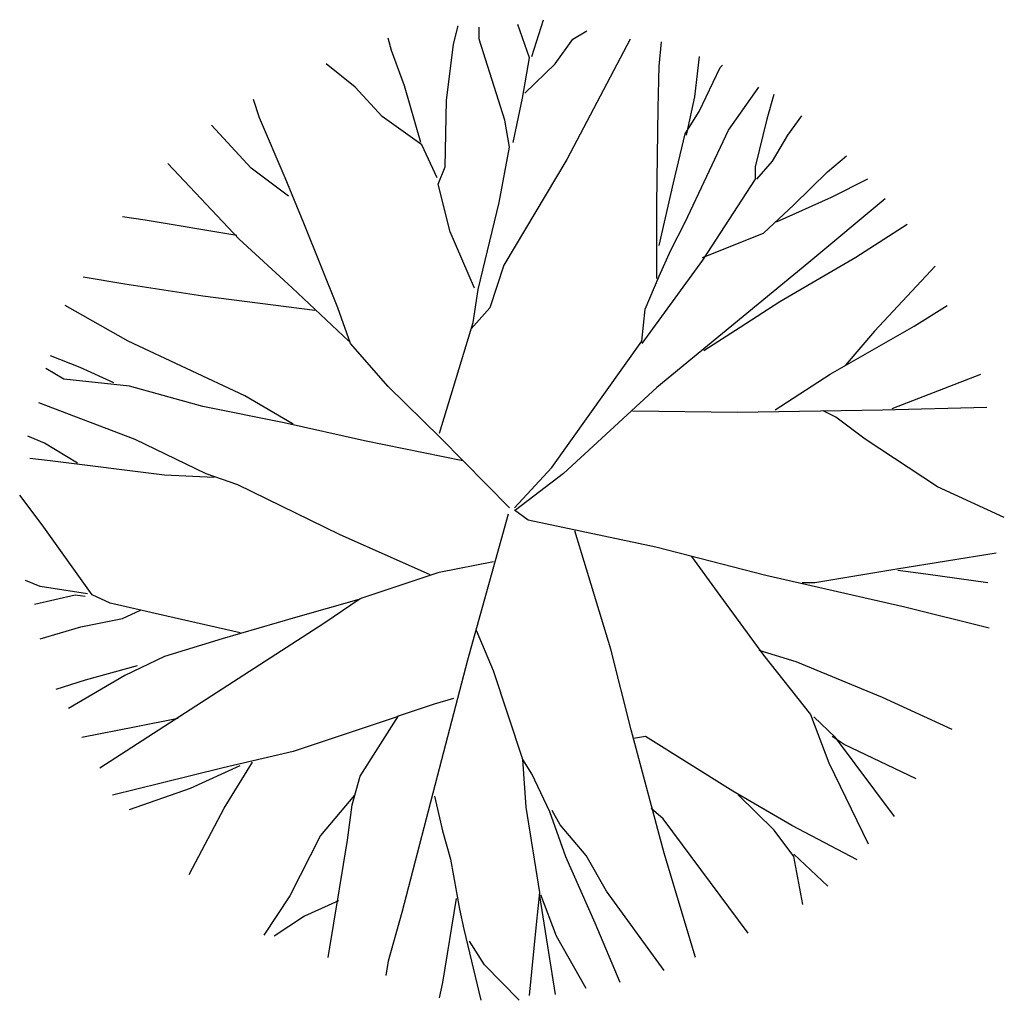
# Model space of a CAD drawing. Extents: x -0.58 to 0.77, y -0.41 to 0.94.
import ezdxf

# ---------------------------------------------------------------- set-up
doc = ezdxf.new("R2010")
doc.units = 0
doc.header["$MEASUREMENT"] = 0
doc.layers.add('JARDIN', color=76, linetype='CONTINUOUS')

msp = doc.modelspace()

# ---------------------------------------------------------------- linework, layer by layer
at = {"layer": 'JARDIN'}
for p, q in [((0.1203, 0.8895), (0.1042, 0.9352)), ((0.1236, 0.8913), (0.1397, 0.9419)), ((0.0157, 0.9081), (0.0222, 0.9335)), ((0.0511, 0.9149), (0.0511, 0.9317)), ((0.1799, 0.9149), (0.1991, 0.9267)), ((-0.0696, 0.8997), (-0.0744, 0.9166)), ((0.006, 0.8305), (0.0157, 0.9081)), ((0.0865, 0.8035), (0.0511, 0.9149)), ((0.1558, 0.8811), (0.1799, 0.9149)), ((0.2587, 0.9149), (0.1718, 0.7495)), ((0.2989, 0.8778), (0.3022, 0.9115)), ((-0.0519, 0.8508), (-0.0696, 0.8997)), ((-0.1195, 0.849), (-0.1597, 0.8811)), ((0.1107, 0.8338), (0.1203, 0.8895)), ((0.1138, 0.8406), (0.1558, 0.8811)), ((0.3537, 0.8913), (0.3473, 0.8355)), ((0.2974, 0.8203), (0.2989, 0.8778)), ((0.3537, 0.8154), (0.3827, 0.876)), ((0.3827, 0.876), (0.386, 0.8795)), ((-0.0825, 0.8086), (-0.1195, 0.849)), ((-0.0293, 0.7731), (-0.0519, 0.8508)), ((0.394, 0.79), (0.4358, 0.849)), ((-0.2515, 0.8068), (-0.2595, 0.8322)), ((0.0044, 0.7394), (0.006, 0.8305)), ((0.0977, 0.7731), (0.1107, 0.8338)), ((0.3473, 0.8355), (0.336, 0.7832)), ((0.4568, 0.8389), (0.4471, 0.8052)), ((0.2958, 0.6887), (0.2974, 0.8203)), ((0.3344, 0.7849), (0.3537, 0.8154)), ((-0.216, 0.7241), (-0.2515, 0.8068)), ((-0.0278, 0.7697), (-0.0825, 0.8086)), ((0.093, 0.7663), (0.0865, 0.8035)), ((0.4471, 0.8052), (0.431, 0.7394)), ((0.4757, 0.7829), (0.495, 0.8094)), ((-0.2627, 0.7376), (-0.3174, 0.7968)), ((0.3344, 0.6634), (0.394, 0.79)), ((0.3183, 0.7174), (0.3344, 0.7849)), ((0.4548, 0.7474), (0.4757, 0.7829)), ((-0.0068, 0.7241), (-0.0278, 0.7697)), ((0.0785, 0.6904), (0.093, 0.7663)), ((0.1718, 0.7495), (0.085, 0.6043)), ((0.4333, 0.7224), (0.4548, 0.7474)), ((0.5307, 0.7326), (0.5566, 0.7546)), ((-0.2795, 0.6398), (-0.3774, 0.7442)), ((-0.2113, 0.6989), (-0.2627, 0.7376)), ((-0.0052, 0.7157), (0.0044, 0.7394)), ((0.431, 0.7394), (0.431, 0.7225)), ((0.4841, 0.687), (0.5307, 0.7326)), ((-0.1903, 0.6617), (-0.216, 0.7241)), ((0.431, 0.7225), (0.3585, 0.6111)), ((0.5856, 0.7225), (0.5356, 0.6972)), ((0.0109, 0.6499), (-0.0052, 0.7157)), ((0.2989, 0.6313), (0.3183, 0.7174)), ((0.5356, 0.6972), (0.4599, 0.6634)), ((0.6097, 0.6954), (0.505, 0.6077)), ((0.0495, 0.5705), (0.0785, 0.6904)), ((0.2958, 0.5857), (0.2958, 0.6887)), ((0.4423, 0.6482), (0.4841, 0.687)), ((-0.4085, 0.6659), (-0.4398, 0.6708)), ((-0.2826, 0.6447), (-0.4085, 0.6659)), ((-0.1437, 0.5453), (-0.1903, 0.6617)), ((0.315, 0.6246), (0.3344, 0.6634)), ((0.6403, 0.66), (0.5694, 0.6145)), ((-0.2063, 0.5729), (-0.2795, 0.6398)), ((0.0446, 0.5722), (0.0109, 0.6499)), ((0.3585, 0.6145), (0.4423, 0.6482)), ((0.2989, 0.5891), (0.315, 0.6246)), ((0.3585, 0.6111), (0.2748, 0.4962)), ((0.5694, 0.6145), (0.4648, 0.5537)), ((0.085, 0.6043), (0.0656, 0.5453)), ((0.505, 0.6077), (0.2958, 0.4356)), ((0.6789, 0.6026), (0.5952, 0.5132)), ((-0.4366, 0.5778), (-0.4942, 0.5876)), ((0.2797, 0.5435), (0.2989, 0.5891)), ((-0.3293, 0.5615), (-0.4366, 0.5778)), ((-0.1285, 0.4995), (-0.2063, 0.5729)), ((0.043, 0.525), (0.0495, 0.5705)), ((-0.1752, 0.5419), (-0.3293, 0.5615)), ((-0.4319, 0.4995), (-0.519, 0.5484)), ((-0.126, 0.4962), (-0.1437, 0.5453)), ((0.0656, 0.5453), (0.0399, 0.5165)), ((0.2748, 0.4997), (0.2797, 0.5435)), ((0.4648, 0.5537), (0.4101, 0.5183)), ((0.6499, 0.5199), (0.695, 0.5486)), ((-0.0036, 0.3731), (0.043, 0.525)), ((0.4101, 0.5183), (0.3601, 0.4862)), ((0.534, 0.4541), (0.6499, 0.5199)), ((0.5952, 0.5132), (0.555, 0.4659)), ((-0.2717, 0.4244), (-0.4319, 0.4995)), ((-0.0744, 0.4372), (-0.126, 0.4962)), ((0.1509, 0.3258), (0.2748, 0.4997)), ((-0.5393, 0.4799), (-0.4988, 0.4636)), ((-0.5206, 0.4472), (-0.5455, 0.462)), ((-0.4988, 0.4636), (-0.4522, 0.4424)), ((-0.4304, 0.4375), (-0.5206, 0.4472)), ((0.4583, 0.4051), (0.534, 0.4541)), ((0.6193, 0.4069), (0.7417, 0.4541)), ((-0.3293, 0.4097), (-0.4304, 0.4375)), ((-0.0021, 0.3663), (-0.0744, 0.4372)), ((0.2958, 0.4356), (0.167, 0.3174)), ((-0.2048, 0.3852), (-0.2717, 0.4244)), ((-0.4226, 0.364), (-0.5549, 0.4147)), ((-0.2172, 0.3869), (-0.3293, 0.4097)), ((0.6064, 0.4051), (0.7497, 0.4085)), ((0.262, 0.4034), (0.4068, 0.4018)), ((0.4068, 0.4018), (0.6064, 0.4051)), ((0.5421, 0.395), (0.5244, 0.4034)), ((0.5823, 0.3646), (0.5421, 0.395)), ((-0.1067, 0.3624), (-0.2172, 0.3869)), ((-0.5471, 0.3592), (-0.5704, 0.3689)), ((0.093, 0.2701), (-0.0021, 0.3663)), ((-0.502, 0.3314), (-0.5471, 0.3592)), ((-0.3245, 0.3168), (-0.4226, 0.364)), ((0.0287, 0.3347), (-0.1067, 0.3624)), ((0.6821, 0.2988), (0.5823, 0.3646)), ((-0.5393, 0.3347), (-0.5673, 0.338)), ((-0.3822, 0.3151), (-0.5393, 0.3347)), ((0.0995, 0.2701), (0.1509, 0.3258)), ((-0.3137, 0.3119), (-0.3822, 0.3151)), ((-0.281, 0.302), (-0.3245, 0.3168)), ((0.167, 0.3174), (0.101, 0.2667)), ((-0.141, 0.2336), (-0.281, 0.302)), ((0.7738, 0.2566), (0.6821, 0.2988)), ((-0.5503, 0.2466), (-0.5814, 0.2874)), ((0.0909, 0.2613), (0.0349, 0.0606)), ((0.1187, 0.2532), (0.0995, 0.2667)), ((-0.4817, 0.1504), (-0.5503, 0.2466)), ((0.2942, 0.2161), (0.1187, 0.2532)), ((-0.0166, 0.1781), (-0.141, 0.2336)), ((0.2324, 0.0754), (0.1827, 0.2385)), ((0.4454, 0.1772), (0.2942, 0.2161)), ((0.7625, 0.2077), (0.6258, 0.1857)), ((-0.004, 0.1814), (0.0706, 0.1961)), ((0.3431, 0.203), (0.3823, 0.1494)), ((-0.1129, 0.1455), (-0.004, 0.1814)), ((0.637, 0.1334), (0.4454, 0.1772)), ((0.6258, 0.1857), (0.5131, 0.1671)), ((0.666, 0.179), (0.6274, 0.184)), ((0.7513, 0.1671), (0.666, 0.179)), ((-0.5533, 0.1618), (-0.5736, 0.1699)), ((0.5131, 0.1671), (0.4954, 0.1671)), ((-0.5611, 0.1374), (-0.505, 0.1504)), ((-0.488, 0.152), (-0.5533, 0.1618)), ((-0.505, 0.1504), (-0.4911, 0.1487)), ((-0.4569, 0.139), (-0.4817, 0.1504)), ((0.3823, 0.1494), (0.4423, 0.0675)), ((-0.379, 0.121), (-0.4569, 0.139)), ((-0.1145, 0.1439), (-0.2017, 0.1194)), ((-0.1628, 0.1112), (-0.1129, 0.1455)), ((-0.4398, 0.1178), (-0.4149, 0.1291)), ((0.7529, 0.1047), (0.637, 0.1334)), ((-0.4973, 0.1063), (-0.4398, 0.1178)), ((-0.4709, -0.0878), (-0.1628, 0.1112)), ((-0.2779, 0.0982), (-0.379, 0.121)), ((-0.2017, 0.1194), (-0.3028, 0.09)), ((-0.5533, 0.09), (-0.4973, 0.1063)), ((0.0706, 0.0459), (0.0473, 0.1014)), ((-0.3028, 0.09), (-0.3822, 0.0655)), ((0.2604, -0.0356), (0.2324, 0.0754)), ((0.4873, 0.058), (0.4363, 0.0739)), ((-0.3822, 0.0655), (-0.4366, 0.0395)), ((0.0349, 0.0606), (-0.001, -0.0765)), ((0.4423, 0.0675), (0.5069, -0.0144)), ((0.606, 0.0092), (0.4873, 0.058)), ((-0.4195, 0.0525), (-0.4911, 0.033)), ((0.1111, -0.0764), (0.0706, 0.0459)), ((-0.4911, 0.033), (-0.5315, 0.0199)), ((-0.4366, 0.0395), (-0.5144, -0.0062)), ((-0.0601, -0.016), (-0.0104, 0.0003)), ((-0.0104, 0.0003), (0.0161, 0.0084)), ((0.7023, -0.0349), (0.606, 0.0092)), ((-0.4211, -0.0308), (-0.3634, -0.0193)), ((-0.0617, -0.0177), (-0.2048, -0.065)), ((-0.1129, -0.0992), (-0.0601, -0.016)), ((0.5069, -0.0144), (0.5324, -0.0806)), ((0.5414, -0.0459), (0.5115, -0.0176)), ((-0.4958, -0.0454), (-0.4211, -0.0308)), ((0.3055, -0.2053), (0.2604, -0.0356)), ((0.2801, -0.0444), (0.2636, -0.0475)), ((0.4002, -0.1199), (0.2801, -0.0444)), ((0.5535, -0.0554), (0.5369, -0.0444)), ((0.6226, -0.1546), (0.5414, -0.0459)), ((-0.2048, -0.065), (-0.3012, -0.0878)), ((0.6527, -0.1026), (0.5535, -0.0554)), ((-0.2998, -0.1433), (-0.2609, -0.0797)), ((-0.001, -0.0765), (-0.0555, -0.2869)), ((0.1157, -0.1417), (0.1111, -0.0764)), ((0.1235, -0.096), (0.1111, -0.0764)), ((0.5324, -0.0806), (0.5865, -0.1924)), ((-0.3012, -0.0878), (-0.3868, -0.109)), ((-0.3464, -0.1156), (-0.2779, -0.0845)), ((-0.1239, -0.1384), (-0.1129, -0.0992)), ((0.1484, -0.1482), (0.1235, -0.096)), ((-0.3868, -0.109), (-0.4538, -0.1253)), ((-0.4304, -0.1449), (-0.3464, -0.1156)), ((0.4814, -0.1672), (0.4002, -0.1199)), ((-0.1207, -0.1253), (-0.1675, -0.1808)), ((-0.0104, -0.1269), (0.0006, -0.1743)), ((0.4573, -0.1735), (0.4077, -0.1247)), ((-0.3479, -0.2347), (-0.2998, -0.1433)), ((-0.1301, -0.1873), (-0.1239, -0.1384)), ((0.1344, -0.2592), (0.1157, -0.1417)), ((0.1701, -0.2101), (0.1484, -0.1482)), ((0.1624, -0.1661), (0.1515, -0.1465)), ((0.3041, -0.1578), (0.2876, -0.1436)), ((0.4213, -0.3153), (0.3041, -0.1578)), ((0.0006, -0.1743), (0.0115, -0.2135)), ((0.1982, -0.2085), (0.1624, -0.1661)), ((0.4843, -0.2097), (0.4573, -0.1735)), ((0.5715, -0.2145), (0.4814, -0.1672)), ((-0.1675, -0.1808), (-0.2094, -0.264)), ((-0.141, -0.2543), (-0.1301, -0.1873)), ((0.0115, -0.2135), (0.0239, -0.282)), ((0.2106, -0.3016), (0.1701, -0.2101)), ((0.2262, -0.2575), (0.1982, -0.2085)), ((0.349, -0.3489), (0.3055, -0.2053)), ((0.531, -0.2507), (0.4843, -0.2066)), ((0.4964, -0.2759), (0.4843, -0.2097)), ((-0.1566, -0.3489), (-0.141, -0.2543)), ((-0.2094, -0.264), (-0.2453, -0.3179)), ((-0.1426, -0.2705), (-0.1893, -0.2917)), ((0.0193, -0.2673), (0.0006, -0.3831)), ((0.1298, -0.3032), (0.1344, -0.2592)), ((0.1562, -0.3995), (0.1344, -0.264)), ((0.1577, -0.3195), (0.136, -0.2624)), ((0.3055, -0.3668), (0.2262, -0.2575)), ((0.0239, -0.282), (0.0301, -0.3097)), ((-0.1893, -0.2917), (-0.2312, -0.3195)), ((-0.0555, -0.2869), (-0.074, -0.3537)), ((0.0301, -0.3097), (0.0534, -0.4076)), ((0.1204, -0.4011), (0.1298, -0.3032)), ((0.2449, -0.3831), (0.2106, -0.3016)), ((0.1982, -0.3913), (0.1577, -0.3195)), ((0.0582, -0.3587), (0.0379, -0.326)), ((-0.074, -0.3537), (-0.0772, -0.3733)), ((0.1063, -0.4076), (0.0582, -0.3587)), ((0.0006, -0.3831), (-0.004, -0.4044))]:
    msp.add_line(p, q, dxfattribs=at)

doc.saveas('drawing.dxf')
